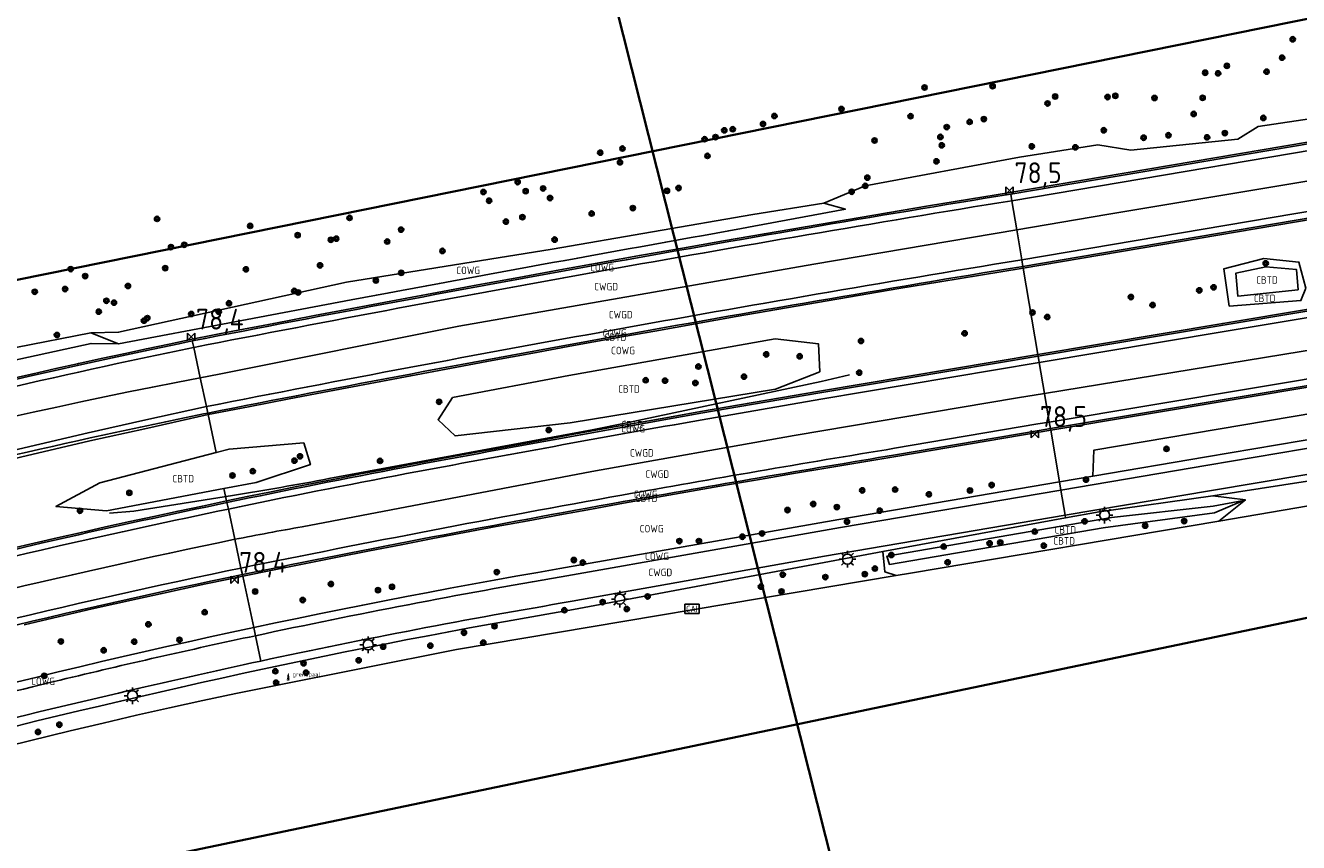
# Model space of a CAD drawing. Extents: x 143041 to 144480, y 457187 to 457942.
# Tile 6 of 20: x 143399 to 143552, y 457494 to 457592. Entities that reach past the tile are written whole.
import ezdxf
from ezdxf.enums import TextEntityAlignment as Align

# ---------------------------------------------------------------- set-up
doc = ezdxf.new("R2010")
doc.units = 0
doc.header["$LTSCALE"] = 4
doc.linetypes.add('STIPPELGROF', pattern=[0.75, 0.5, -0.25])
doc.layers.get('0').update_dxf_attribs({"linetype": 'CONTINUOUS'})
for name, color, linetype in [('CBTD', 7, 'CONTINUOUS'), ('COWG', 7, 'CONTINUOUS'), ('CWGD', 7, 'CONTINUOUS'), ('G_BTD', 3, 'CONTINUOUS'), ('G_OWG', 6, 'CONTINUOUS'), ('G_WGD', 7, 'CONTINUOUS'), ('LWGI', 7, 'CONTINUOUS'), ('PPALHM', 10, 'CONTINUOUS'), ('PVGO', 102, 'CONTINUOUS')]:
    doc.layers.add(name, color=color, linetype=linetype)
doc.layers.add('meetgrens', color=10, linetype='STIPPELGROF', lineweight=35)
doc.layers.add('profiel lijnen om te meten', color=6, linetype='CONTINUOUS', lineweight=35)
doc.layers.add('PKST', color=7, linetype='CONTINUOUS', true_color=0xbd2877)
doc.layers.add('PPAL', color=7, linetype='CONTINUOUS', true_color=0xbd2877)
doc.styles.add('ISO', font='ISO')
doc.styles.get("Standard").update_dxf_attribs({"font": 'ISO'})

# ---------------------------------------------------------------- blocks, each defined once
blk = doc.blocks.new('lichtmast')
at = {"color": 0}
for p, q in [((-0.6, 0), (-1, 0)), ((-0.71, 0.71), (-0.42, 0.42)), ((0, 0.6), (0, 1)), ((0.42, 0.42), (0.71, 0.71)), ((0.6, 0), (1, 0)), ((-0.42, -0.42), (-0.71, -0.71)), ((0, -0.6), (0, -1)), ((0.42, -0.42), (0.71, -0.71))]:
    blk.add_line(p, q, dxfattribs=at)
blk.add_circle((0, 0), 0.6, dxfattribs=at)
blk = doc.blocks.new('boom')
at = {"color": 0}
for radius in [0.315, 0.225, 0.135]:
    blk.add_circle((0, 0), radius, dxfattribs=at)
blk = doc.blocks.new('grensmarkering')
at = {"linetype": 'ByBlock', "lineweight": -2}
h = blk.add_hatch(color=0, dxfattribs=at)
h.dxf.hatch_style = 1
h.paths.add_polyline_path([(0.09, 0.55, 0.219912), (0.05, 0.61, -0.457379), (0.04, 0.66, 2.245674), (-0.04, 0.66, -0.457379), (-0.05, 0.61, 0.219912), (-0.09, 0.55), (-0.15, 0.04), (-0.18, 0.04), (-0.18, 0.01, 0.018367), (-0.1, 0, -0.954633), (0.1, 0, 0.018367), (0.18, 0.01), (0.18, 0.04), (0.15, 0.04)])
at = {"linetype": 'ByBlock', "lineweight": -2, "true_color": 0x681648}
h = blk.add_hatch(color=219, dxfattribs=at)
h.dxf.hatch_style = 1
h.paths.add_polyline_path([(0.1, 0, 1), (-0.1, 0, 1)])
at = {"linetype": 'ByBlock', "lineweight": -2}
h = blk.add_hatch(color=0, dxfattribs=at)
h.dxf.hatch_style = 1
h.paths.add_polyline_path([(0.18, -0.04, -0.022381), (0.08, -0.06, -0.528879), (-0.08, -0.06, -0.022381), (-0.18, -0.04), (-0.18, -0.13, 0.083333), (0.18, -0.13)])
at = {"color": 0, "linetype": 'ByBlock', "lineweight": -2}
blk.add_attdef('GRENSMARKERING', (0.5, 0.35), '', height=0.5, dxfattribs=at)
blk = doc.blocks.new('schk-cai')
at = {"color": 0}
for p, q in [((0.86, 0.56), (-0.86, 0.56)), ((-0.86, 0.56), (-0.86, -0.56)), ((0.86, -0.56), (0.86, 0.56)), ((-0.86, -0.56), (0.86, -0.56))]:
    blk.add_line(p, q, dxfattribs=at)
at = {"color": 0, "linetype": 'Continuous', "style": 'ISO'}
blk.add_attdef('CAI', text='', height=0.8, dxfattribs=at).set_placement((-0.02, -0.03), align=Align.MIDDLE_CENTER)
blk = doc.blocks.new('kilometerpaal')
at = {"color": 0}
for p, q in [((-0.44, 0.44), (0.44, -0.44)), ((-0.44, -0.44), (-0.44, 0.44)), ((0.44, 0.44), (-0.44, -0.44)), ((0.44, -0.44), (0.44, 0.44))]:
    blk.add_line(p, q, dxfattribs=at)
at = {"color": 0, "style": 'ISO'}
blk.add_attdef('KILOMETERPAAL', (0.59, 0.87), '', height=2.5, dxfattribs=at)

msp = doc.modelspace()

# ---------------------------------------------------------------- linework, layer by layer
at = {"layer": 'G_BTD', "linetype": 'Continuous', "transparency": 33554687}
for points in [[(143518.672, 457562.767), (143518.638, 457562.965)], [(143551.716, 457560.168), (143544.464, 457559.379), (143544.205, 457562.132), (143547.822, 457562.915), (143551.504, 457562.61), (143551.716, 457560.168)], [(143520.433, 457552.389), (143520.466, 457552.192)], [(143420.716, 457545.16), (143413.1, 457543.472), (143406.517, 457542.007), (143398.17, 457540.048), (143387.495, 457537.518), (143379.366, 457535.619), (143370.165, 457533.336), (143361.733, 457531.081), (143353.466, 457528.879), (143344.98, 457526.411), (143339.837, 457524.846), (143330.908, 457522.077), (143324.398, 457520.035)], [(143420.716, 457545.16), (143420.674, 457545.356)], [(143521.944, 457543.482), (143521.977, 457543.285)], [(143421.689, 457540.626), (143407.714, 457536.964), (143402.424, 457534.134), (143408.506, 457533.593), (143422.62, 457536.281)], [(143397.054, 457529.079), (143399.815, 457529.728), (143402.58, 457530.37), (143405.486, 457531.025), (143408.392, 457531.672), (143411.299, 457532.313), (143414.208, 457532.946), (143417.118, 457533.571), (143420.03, 457534.189), (143422.938, 457534.799)], [(143422.938, 457534.799), (143422.98, 457534.604)], [(143528.285, 457531.572), (143502.599, 457527.185), (143502.301, 457528.173), (143529.261, 457532.806), (143541.488, 457534.189), (143545.154, 457534.858), (143541.652, 457533.36), (143528.285, 457531.572)], [(143503.421, 457525.83), (143505.125, 457526.117), (143542.185, 457532.36)], [(143503.421, 457525.83), (143502.05, 457526.275), (143501.799, 457528.742)], [(143391.878, 457504.188), (143404.148, 457507.174), (143408.119, 457508.129), (143412.097, 457509.057), (143416.081, 457509.958), (143420.072, 457510.831), (143424.068, 457511.676), (143428.07, 457512.494), (143450.575, 457516.96), (143503.421, 457525.83)], [(143424.877, 457525.76), (143424.835, 457525.955)]]:
    msp.add_lwpolyline(points, dxfattribs=at)
at = {"layer": 'G_OWG', "linetype": 'Continuous', "transparency": 33554687}
for points in [[(143618.758, 457591.582), (143614.917, 457590.421), (143581.266, 457584.867), (143546.9, 457579.764), (143544.472, 457578.258), (143531.591, 457576.906), (143527.645, 457577.557), (143518.211, 457576.072), (143499.688, 457572.632), (143494.723, 457570.575)], [(143396.971, 457549.454), (143399.69, 457550.075), (143402.412, 457550.687), (143405.01, 457551.261), (143405.135, 457551.293), (143405.179, 457551.302), (143407.859, 457551.891), (143410.585, 457552.481), (143413.313, 457553.064), (143416.043, 457553.639), (143418.785, 457554.209), (143423.697, 457555.166), (143428.602, 457556.114), (143433.509, 457557.054), (143438.417, 457557.986), (143443.326, 457558.911), (143448.237, 457559.828), (143453.15, 457560.736), (143458.063, 457561.638), (143462.979, 457562.531), (143467.895, 457563.416), (143472.813, 457564.294), (143477.733, 457565.164), (143482.653, 457566.026), (143487.575, 457566.881), (143492.499, 457567.727), (143497.424, 457568.566), (143502.35, 457569.396), (143507.277, 457570.219), (143512.206, 457571.034), (143517.134, 457571.841), (143517.301, 457571.86), (143615.597, 457588.468)], [(143517.166, 457571.644), (143615.645, 457588.273)], [(143518.638, 457562.965), (143616.943, 457579.584)], [(143518.672, 457562.767), (143616.973, 457579.386)], [(143517.166, 457571.644), (143517.3, 457570.855)], [(143494.723, 457570.575), (143486.173, 457569.184), (143462.047, 457565.037), (143437.339, 457561.05), (143409.949, 457555.046), (143406.64, 457555.003)], [(143494.723, 457570.575), (143497.301, 457569.833), (143486.313, 457567.774)], [(143618.555, 457568.793), (143542.652, 457556.118), (143520.433, 457552.389)], [(143520.466, 457552.192), (143542.685, 457555.921), (143618.585, 457568.595)], [(143420.716, 457545.16), (143425.572, 457546.109), (143430.446, 457547.054), (143435.323, 457547.99), (143440.2, 457548.919), (143445.079, 457549.841), (143449.96, 457550.754), (143454.842, 457551.66), (143459.725, 457552.558), (143464.61, 457553.448), (143469.496, 457554.33), (143474.384, 457555.205), (143479.273, 457556.072), (143484.163, 457556.931), (143489.055, 457557.782), (143493.948, 457558.626), (143498.842, 457559.462), (143503.738, 457560.29), (143508.635, 457561.11), (143513.534, 457561.922), (143518.672, 457562.767)], [(143518.638, 457562.965), (143518.403, 457562.925)], [(143518.638, 457562.965), (143518.505, 457563.753)], [(143518.672, 457562.767), (143520.433, 457552.389)], [(143552.617, 457560.334), (143552.038, 457558.86), (143543.427, 457558.193), (143542.764, 457562.667), (143547.603, 457563.893), (143551.812, 457563.481), (143552.617, 457560.334)], [(143619.892, 457559.848), (143521.944, 457543.482)], [(143521.977, 457543.285), (143619.923, 457559.65)], [(143437.928, 457558.957), (143409.96, 457553.684)], [(143313.015, 457530.545), (143320.498, 457533.215), (143364.892, 457545.587), (143388.566, 457551.481), (143406.64, 457555.003)], [(143409.96, 457553.684), (143406.64, 457555.003)], [(143313.015, 457530.545), (143320.248, 457532.743), (143334.421, 457535.61), (143364.757, 457543.895), (143389.361, 457549.939), (143406.658, 457553.712), (143409.96, 457553.684)], [(143361.483, 457540.42), (143364.153, 457541.121), (143367.696, 457542.066), (143370.362, 457542.761), (143374.774, 457543.883), (143378.284, 457544.793), (143383.003, 457545.94), (143387.962, 457547.127), (143392.009, 457548.085), (143395.325, 457548.879), (143399.239, 457549.764), (143401.975, 457550.381), (143405.536, 457551.165), (143409.217, 457551.984), (143413.156, 457552.805), (143417.216, 457553.663), (143418.818, 457554.011)], [(143418.986, 457553.229), (143418.818, 457554.011)], [(143494.232, 457550.306), (143488.908, 457548.219), (143464.236, 457544.188), (143450.395, 457542.602), (143448.361, 457544.546), (143450.09, 457547.206), (143464.049, 457549.843), (143488.853, 457554.263), (143494.078, 457553.656), (143494.232, 457550.306)], [(143422.938, 457534.799), (143425.62, 457535.356), (143428.297, 457535.905), (143430.976, 457536.447), (143433.656, 457536.983), (143436.338, 457537.512), (143439.021, 457538.035), (143441.705, 457538.551), (143444.39, 457539.06), (143449.461, 457540.006), (143454.532, 457540.944), (143459.604, 457541.876), (143464.677, 457542.801), (143469.752, 457543.719), (143474.828, 457544.63), (143479.908, 457545.535), (143494.203, 457547.986), (143520.433, 457552.389)], [(143479.943, 457545.338), (143494.236, 457547.789), (143520.466, 457552.192)], [(143520.466, 457552.192), (143520.6, 457551.403)], [(143586.994, 457551.333), (143568.905, 457547.943), (143527.149, 457540.882), (143527.018, 457537.762)], [(143587.578, 457547.867), (143585.326, 457547.543), (143583.572, 457547.282), (143581.819, 457547.013), (143580.068, 457546.736), (143578.317, 457546.451), (143576.568, 457546.159), (143574.824, 457545.859), (143540.683, 457540.08), (143527.018, 457537.762)], [(143420.674, 457545.356), (143420.506, 457546.138)], [(143420.674, 457545.356), (143420.168, 457545.257)], [(143420.716, 457545.16), (143421.689, 457540.626)], [(143521.81, 457544.271), (143521.944, 457543.482)], [(143521.977, 457543.285), (143520.608, 457543.056), (143503.374, 457540.137), (143499.273, 457539.458), (143495.176, 457538.773), (143491.08, 457538.081), (143486.986, 457537.382), (143482.892, 457536.676), (143478.8, 457535.963), (143474.709, 457535.243), (143470.619, 457534.516), (143466.799, 457533.827), (143462.98, 457533.131), (143459.162, 457532.428), (143455.346, 457531.717), (143451.531, 457530.998), (143447.717, 457530.272), (143443.905, 457529.539), (143440.094, 457528.798), (143436.285, 457528.049), (143432.477, 457527.293), (143428.671, 457526.529), (143424.877, 457525.76)], [(143503.341, 457540.334), (143520.575, 457543.253), (143521.944, 457543.482)], [(143521.977, 457543.285), (143523.029, 457537.086)], [(143542.185, 457532.36), (143565.367, 457536.323), (143567.3, 457536.644), (143569.233, 457536.964), (143588.653, 457540.195), (143606.408, 457543.179)], [(143421.689, 457540.626), (143423.243, 457541.033), (143432.202, 457541.761), (143433.021, 457539.161), (143426.479, 457537.016), (143422.62, 457536.281)], [(143569.883, 457539.823), (143541.452, 457535.397)], [(143523.029, 457537.086), (143496.524, 457532.59), (143462.976, 457526.672), (143460.343, 457526.216), (143457.708, 457525.753), (143455.074, 457525.281), (143452.442, 457524.802), (143449.811, 457524.316), (143447.181, 457523.821), (143444.553, 457523.319), (143441.927, 457522.81), (143439.302, 457522.293), (143436.678, 457521.769), (143434.056, 457521.237), (143431.435, 457520.697), (143428.817, 457520.15), (143426.198, 457519.595)], [(143527.018, 457537.762), (143523.029, 457537.086)], [(143523.196, 457536.1), (143523.029, 457537.086)], [(143422.938, 457534.799), (143422.62, 457536.281)], [(143523.759, 457532.764), (143527.792, 457533.502), (143541.452, 457535.397)], [(143541.452, 457535.397), (143545.378, 457534.927), (143542.185, 457532.36)], [(143422.98, 457534.604), (143423.148, 457533.821)], [(143501.799, 457528.742), (143523.759, 457532.764)], [(143523.709, 457533.077), (143523.759, 457532.764)], [(143501.799, 457528.742), (143464.626, 457521.76), (143462.122, 457521.332), (143459.624, 457520.898), (143457.127, 457520.457), (143454.631, 457520.008), (143452.137, 457519.552), (143449.644, 457519.089), (143447.152, 457518.618), (143444.662, 457518.141), (143442.174, 457517.656), (143439.686, 457517.164), (143437.2, 457516.665), (143434.715, 457516.159), (143432.232, 457515.645), (143429.751, 457515.124), (143427.271, 457514.596), (143424.826, 457514.068), (143422.383, 457513.533), (143419.942, 457512.991), (143417.502, 457512.442), (143415.063, 457511.886), (143412.626, 457511.323), (143410.189, 457510.753), (143407.675, 457510.169), (143405.166, 457509.579), (143402.659, 457508.981), (143400.153, 457508.376), (143397.649, 457507.763)], [(143424.877, 457525.76), (143423.197, 457525.417), (143420.46, 457524.837), (143417.721, 457524.249), (143414.984, 457523.654), (143412.249, 457523.051), (143409.516, 457522.441), (143406.784, 457521.823), (143404.054, 457521.197), (143401.326, 457520.564), (143398.599, 457519.924)], [(143423.157, 457525.613), (143424.835, 457525.955)], [(143424.835, 457525.955), (143424.667, 457526.738)], [(143424.877, 457525.76), (143426.198, 457519.595)], [(143385.31, 457509.907), (143387.514, 457510.478), (143390.043, 457511.126), (143392.574, 457511.767), (143395.106, 457512.402), (143397.641, 457513.029), (143400.177, 457513.65), (143402.714, 457514.264), (143405.317, 457514.887), (143407.921, 457515.502), (143410.527, 457516.109), (143413.135, 457516.709), (143415.744, 457517.301), (143418.356, 457517.886), (143420.969, 457518.463), (143423.583, 457519.033), (143426.198, 457519.595)], [(143426.408, 457518.617), (143426.198, 457519.595)]]:
    msp.add_lwpolyline(points, dxfattribs=at)
for points in [[(143418.818, 457554.011, -0.0079447), (143517.166, 457571.644)], [(143486.313, 457567.774, 0.0018969), (143437.928, 457558.957)], [(143518.403, 457562.925, 0.0079429), (143420.674, 457545.356)], [(143324.267, 457520.456, -0.0252798), (143420.168, 457545.257)], [(143444.427, 457538.863, -0.0023958), (143479.943, 457545.338)], [(143470.584, 457534.713, -0.0034189), (143503.341, 457540.334)], [(143444.427, 457538.863, 0.0041899), (143422.98, 457534.604)], [(143422.98, 457534.604, 0.0043687), (143402.625, 457530.175)], [(143424.835, 457525.955, -0.0059231), (143470.584, 457534.713)], [(143339.579, 457513.479, -0.0160753), (143402.625, 457530.175)], [(143360.571, 457510.357, -0.0159112), (143423.157, 457525.613)]]:
    msp.add_lwpolyline(points, format="xyb", dxfattribs=at)
at = {"layer": 'G_WGD', "linetype": 'Continuous', "transparency": 33554687}
for points in [[(143517.3, 457570.855), (143615.763, 457587.482)], [(143517.892, 457567.366), (143528.725, 457569.208), (143612.899, 457583.201), (143616.317, 457583.777)], [(143518.505, 457563.753), (143616.825, 457580.375)], [(143517.3, 457570.855), (143517.297, 457570.855)], [(143517.3, 457570.855), (143517.892, 457567.366)], [(143419.764, 457549.601), (143422.045, 457550.04), (143450.831, 457555.766), (143493.513, 457563.219), (143517.892, 457567.366)], [(143517.892, 457567.366), (143518.505, 457563.753)], [(143520.6, 457551.403), (143542.817, 457555.132), (143618.703, 457567.804)], [(143521.227, 457547.706), (143567.483, 457555.282), (143619.265, 457564.046)], [(143518.505, 457563.753), (143518.272, 457563.714)], [(143521.81, 457544.271), (143619.76, 457560.637), (143619.774, 457560.639)], [(143418.976, 457553.227), (143418.986, 457553.229)], [(143418.986, 457553.229), (143419.764, 457549.601)], [(143520.6, 457551.403), (143494.37, 457547), (143480.08, 457544.55)], [(143521.227, 457547.706), (143520.6, 457551.403)], [(143419.764, 457549.601), (143420.506, 457546.138)], [(143432.025, 457531.705), (143466.839, 457538.32), (143491.146, 457542.665), (143518, 457547.178), (143521.227, 457547.706)], [(143521.81, 457544.271), (143521.227, 457547.706)], [(143324.101, 457520.99), (143330.61, 457523.032), (143339.543, 457525.802), (143344.698, 457527.37), (143353.196, 457529.842), (143361.475, 457532.047), (143369.913, 457534.304), (143379.133, 457536.591), (143387.266, 457538.491), (143397.941, 457541.021), (143406.29, 457542.981), (143412.883, 457544.448), (143420.506, 457546.138)], [(143503.209, 457541.123), (143520.442, 457544.042), (143521.81, 457544.271)], [(143523.196, 457536.1), (143540.85, 457539.094), (143574.992, 457544.873)], [(143523.709, 457533.077), (143541.307, 457536.063), (143569.713, 457540.808)], [(143523.196, 457536.1), (143496.695, 457531.605), (143463.148, 457525.687)], [(143523.709, 457533.077), (143523.196, 457536.1)], [(143423.926, 457530.193), (143423.148, 457533.821)], [(143464.454, 457522.745), (143494.807, 457528.174), (143523.709, 457533.077)], [(143424.667, 457526.738), (143423.926, 457530.193)], [(143422.994, 457526.396), (143424.667, 457526.738)], [(143426.408, 457518.617), (143427.061, 457515.574)]]:
    msp.add_lwpolyline(points, dxfattribs=at)
for points in [[(143418.986, 457553.229, -0.0079375), (143517.297, 457570.855)], [(143420.506, 457546.138, -0.0079464), (143518.272, 457563.714)], [(143321.898, 457528.096, -0.0248933), (143418.976, 457553.227)], [(143328.981, 457526.515, -0.0287739), (143419.764, 457549.601)], [(143480.08, 457544.55, 0.0023916), (143444.575, 457538.077)], [(143503.209, 457541.123, 0.0034314), (143470.443, 457535.5)], [(143423.148, 457533.821, -0.0049753), (143444.575, 457538.077)], [(143424.667, 457526.738, -0.0059164), (143470.443, 457535.5)], [(143423.148, 457533.821, 0.0044178), (143402.803, 457529.395)], [(143423.926, 457530.193, -0.0029749), (143432.025, 457531.705)], [(143402.803, 457529.395, 0.0160729), (143339.809, 457512.713)], [(143361.808, 457515.238, -0.0157614), (143423.926, 457530.193)], [(143422.994, 457526.396, 0.0159093), (143360.357, 457511.128)], [(143463.148, 457525.687, 0.0100998), (143426.408, 457518.617)], [(143427.061, 457515.574, -0.0108627), (143464.454, 457522.745)], [(143426.408, 457518.617, 0.006515), (143402.948, 457513.292)], [(143427.061, 457515.574, 0.0049695), (143409.962, 457511.727)], [(143402.948, 457513.292, 0.0093987), (143367.615, 457504.087)], [(143350.139, 457495.719, -0.0173107), (143409.962, 457511.727)]]:
    msp.add_lwpolyline(points, format="xyb", dxfattribs=at)
at = {"layer": 'LWGI', "transparency": 33554687}
msp.add_lwpolyline([(143497.789, 457549.947), (143494.382, 457549.149), (143471.038, 457544.189), (143466.867, 457543.338), (143435.239, 457537.475, -0.006821), (143423.651, 457535.458), (143411.805, 457533.584), (143408.869, 457533.346)], format="xyb", dxfattribs=at)
at = {"layer": 'meetgrens', "linetype": 'Continuous', "transparency": 33554687, "flags": 128}
msp.add_lwpolyline([(143075.027, 457356.533), (143042.65, 457414.581), (143193.047, 457496.462), (143334.975, 457548.68), (144000.721, 457683.278), (144026.309, 457589.206), (143574.463, 457525.278), (143351.72, 457478.805), (143253.029, 457455.154), (143123.798, 457387.023), (143075.027, 457356.533), (143042.65, 457414.581)], dxfattribs=at)
at = {"layer": 'profiel lijnen om te meten', "linetype": 'Continuous'}
msp.add_lwpolyline([(143438.176, 457719.062), (143501.01, 457470.462)], dxfattribs=at)

# ---------------------------------------------------------------- block references
at = {"layer": 'PKST', "transparency": 33554687}
ref = msp.add_blockref('schk-cai', (143478.88, 457521.861), dxfattribs=at)
ref.add_attrib('CAI', 'CAI', dxfattribs={"layer": '0', "linetype": 'Continuous', "height": 0.8, "style": 'ISO'}).set_placement((143478.859, 457521.835), align=Align.MIDDLE_CENTER)
at = {"layer": 'PPAL', "transparency": 33554687}
for p in [(143528.456, 457533.087), (143497.551, 457527.806), (143470.191, 457523.012), (143439.949, 457517.521), (143411.63, 457511.399)]:
    msp.add_blockref('lichtmast', p, dxfattribs=at)
msp.add_blockref('grensmarkering', (143430.352, 457513.374), dxfattribs=at).add_auto_attribs({'GRENSMARKERING': 'grenspaal'})
at = {"layer": 'PPALHM', "transparency": 33554687}
ref = msp.add_blockref('kilometerpaal', (143517.029, 457572.091), dxfattribs=at)
ref.add_attrib('Puntnummer', '78,5', (143517.62, 457572.959), dxfattribs={"layer": '0', "height": 2.5, "style": 'ISO'})
ref = msp.add_blockref('kilometerpaal', (143418.674, 457554.507), dxfattribs=at)
ref.add_attrib('Puntnummer', '78,4', (143419.265, 457555.375), dxfattribs={"layer": '0', "height": 2.5, "style": 'ISO'})
ref = msp.add_blockref('kilometerpaal', (143520.078, 457542.814), dxfattribs=at)
ref.add_attrib('Puntnummer', '78,5', (143520.669, 457543.682), dxfattribs={"layer": '0', "height": 2.5, "style": 'ISO'})
ref = msp.add_blockref('kilometerpaal', (143423.87, 457525.314), dxfattribs=at)
ref.add_attrib('Puntnummer', '78,4', (143424.461, 457526.182), dxfattribs={"layer": '0', "height": 2.5, "style": 'ISO'})
at = {"layer": 'PVGO', "transparency": 33554687}
for p in [(143551.062, 457590.235), (143543.144, 457587.048), (143549.786, 457588.027), (143540.535, 457586.219), (143542.09, 457586.145), (143547.914, 457586.345), (143506.816, 457584.443), (143514.992, 457584.605), (143521.599, 457582.53), (143522.51, 457583.363), (143528.803, 457583.294), (143529.743, 457583.444), (143534.447, 457583.184), (143540.234, 457583.204), (143488.775, 457581.021), (143496.829, 457581.858), (143505.13, 457580.996), (143513.937, 457580.646), (143539.159, 457581.268), (143547.53, 457580.791), (143482.747, 457579.305), (143483.762, 457579.437), (143487.403, 457580.059), (143509.482, 457579.691), (143512.233, 457580.313), (143528.355, 457579.307), (143542.901, 457578.964), (143480.383, 457578.238), (143481.691, 457578.487), (143500.806, 457578.081), (143508.719, 457578.509), (143508.883, 457577.495), (143533.141, 457578.412), (143536.121, 457578.708), (143540.769, 457578.459), (143467.836, 457576.616), (143470.507, 457577.114), (143480.725, 457576.231), (143519.704, 457577.373), (143524.941, 457577.265), (143470.214, 457575.464), (143508.247, 457575.576), (143457.917, 457573.08), (143499.934, 457573.613), (143453.802, 457571.892), (143458.881, 457571.995), (143460.978, 457572.321), (143475.864, 457572.038), (143477.255, 457572.37), (143498.058, 457571.922), (143499.688, 457572.632), (143454.489, 457570.849), (143461.813, 457571.168), (143471.76, 457569.965), (143414.581, 457568.669), (143437.717, 457568.788), (143456.504, 457568.34), (143458.485, 457568.876), (143466.808, 457569.305), (143425.769, 457567.825), (143443.909, 457567.374), (143416.257, 457565.28), (143417.854, 457565.562), (143431.479, 457566.714), (143435.467, 457566.161), (143436.116, 457566.29), (143442.245, 457565.948), (143462.355, 457566.182), (143448.879, 457564.817), (143404.202, 457562.635), (143415.561, 457562.751), (143425.254, 457562.605), (143434.172, 457563.082), (143443.926, 457562.191), (143547.816, 457563.328), (143405.943, 457561.797), (143440.88, 457561.27), (143399.883, 457559.914), (143403.53, 457560.243), (143411.081, 457560.604), (143431.068, 457560.015), (143431.538, 457559.834), (143531.613, 457559.278), (143539.828, 457560.08), (143541.547, 457560.45), (143408.493, 457558.833), (143409.406, 457558.609), (143423.226, 457558.534), (143534.211, 457558.325), (143407.582, 457557.522), (143413.003, 457556.45), (143413.416, 457556.755), (143418.688, 457557.243), (143421.993, 457557.521), (143519.777, 457557.429), (143521.559, 457556.886), (143402.545, 457554.725), (143511.629, 457554.925), (143499.176, 457554.003), (143487.786, 457552.397), (143491.811, 457552.171), (143479.635, 457550.937), (143498.965, 457550.205), (143473.302, 457549.297), (143475.63, 457549.246), (143479.278, 457548.958), (143485.119, 457549.721), (143448.479, 457546.704), (143461.66, 457543.315), (143535.892, 457541.052), (143431.093, 457539.64), (143431.762, 457540.151), (143441.382, 457539.606), (143423.643, 457537.854), (143426.083, 457538.37), (143503.277, 457536.166), (143514.875, 457536.704), (143526.212, 457537.36), (143411.249, 457535.774), (143499.323, 457536.063), (143507.339, 457535.588), (143512.275, 457536.051), (143405.321, 457533.615), (143490.346, 457533.705), (143493.434, 457534.423), (143496.274, 457534.055), (143501.433, 457533.627), (143497.5, 457532.314), (143526.041, 457532.352), (143533.327, 457531.825), (143538.015, 457532.375), (143484.933, 457530.499), (143487.287, 457530.892), (143520.061, 457531.12), (143477.347, 457529.976), (143479.701, 457529.976), (143509.117, 457529.325), (143514.631, 457529.713), (143515.914, 457529.808), (143521.139, 457529.433), (143464.666, 457527.701), (143465.742, 457527.392), (143502.818, 457528.31), (143509.584, 457527.424), (143455.406, 457526.251), (143489.774, 457525.948), (143494.894, 457525.653), (143499.633, 457526.005), (143500.846, 457526.682), (143426.37, 457523.924), (143435.469, 457524.828), (143441.13, 457524.085), (143442.817, 457524.483), (143487.144, 457524.51), (143489.623, 457523.927), (143432.088, 457522.897), (143468.131, 457522.652), (143473.537, 457523.332), (143420.305, 457521.439), (143463.531, 457521.678), (143471.029, 457521.828), (143413.54, 457519.98), (143455.133, 457519.759), (143403.022, 457517.927), (143411.841, 457517.896), (143417.269, 457518.124), (143451.464, 457518.972), (143453.784, 457517.779), (143408.168, 457516.866), (143441.753, 457517.303), (143447.42, 457517.42), (143432.19, 457515.304), (143438.807, 457515.654), (143401.029, 457513.798), (143428.801, 457514.355), (143432.495, 457514.178), (143428.891, 457512.98), (143400.279, 457507.062), (143402.839, 457507.925)]:
    msp.add_blockref('boom', p, dxfattribs=at)

# ---------------------------------------------------------------- texts
at = {"layer": 'CBTD', "transparency": 33554687, "style": 'ISO'}
for p in [(143547.961, 457561.331), (143547.691, 457559.127), (143469.673, 457554.46), (143471.297, 457548.239), (143471.702, 457543.966), (143417.723, 457537.468), (143473.406, 457535.111), (143523.589, 457529.999), (143523.728, 457531.325)]:
    msp.add_text('CBTD', height=0.9, dxfattribs=at).set_placement(p, align=Align.MIDDLE_CENTER)
at = {"layer": 'COWG', "transparency": 33554687, "style": 'ISO'}
for p in [(143451.971, 457562.482), (143468.059, 457562.829), (143469.572, 457554.946), (143470.57, 457552.862), (143471.79, 457543.472), (143473.306, 457535.599), (143474.016, 457531.461), (143474.66, 457528.137), (143400.882, 457513.143)]:
    msp.add_text('COWG', height=0.9, dxfattribs=at).set_placement(p, align=Align.MIDDLE_CENTER)
at = {"layer": 'CWGD', "transparency": 33554687, "style": 'ISO'}
for p in [(143468.546, 457560.532), (143470.3, 457557.173), (143472.838, 457540.566), (143474.697, 457538.022), (143475.059, 457526.215)]:
    msp.add_text('CWGD', height=0.9, dxfattribs=at).set_placement(p, align=Align.MIDDLE_CENTER)

doc.saveas('drawing.dxf')
